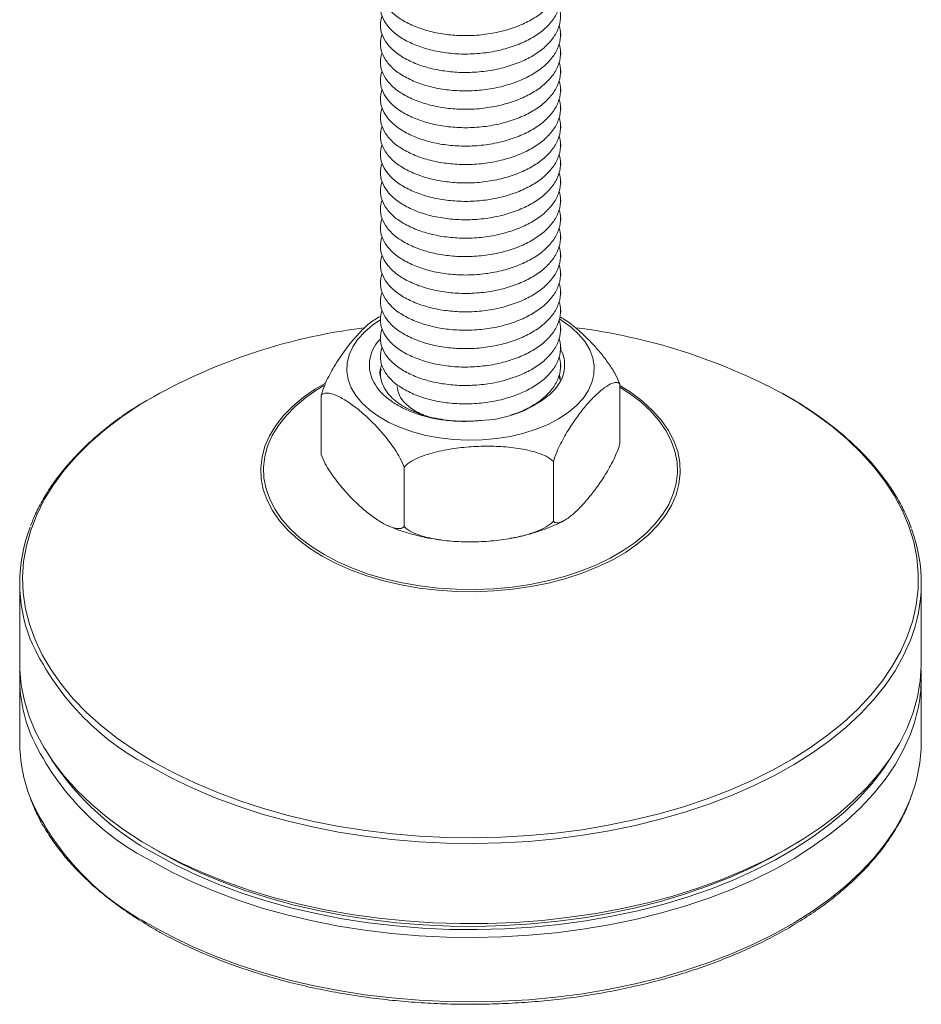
# Model space of a CAD drawing. Header units: millimetres. Extents: x 6 to 205, y 6 to 187.
# Tile 6 of 7: x 165 to 205, y 89 to 133. Entities that reach past the tile are written whole.
import ezdxf

# ---------------------------------------------------------------- set-up
doc = ezdxf.new("R2010")
doc.units = ezdxf.units.MM

msp = doc.modelspace()

# ---------------------------------------------------------------- linework, layer by layer
at = {"color": 7, "linetype": 'Continuous', "lineweight": 15}
for p, q in [((181.431, 132.767), (181.431, 132.686)), ((189.431, 132.277), (189.431, 132.359)), ((181.431, 131.951), (181.431, 131.869)), ((189.431, 131.461), (189.431, 131.542)), ((181.431, 131.134), (181.431, 131.053)), ((189.431, 130.644), (189.431, 130.726)), ((181.431, 130.318), (181.431, 130.236)), ((189.431, 129.828), (189.431, 129.909)), ((181.431, 129.501), (181.431, 129.419)), ((189.431, 129.011), (189.431, 129.093)), ((181.431, 128.685), (181.431, 128.603)), ((189.431, 128.195), (189.431, 128.276)), ((181.431, 127.868), (181.431, 127.786)), ((189.431, 127.378), (189.431, 127.46)), ((181.431, 127.051), (181.431, 126.97)), ((189.431, 126.562), (189.431, 126.643)), ((181.431, 126.235), (181.431, 126.153)), ((189.431, 125.745), (189.431, 125.827)), ((181.431, 125.418), (181.431, 125.337)), ((189.431, 124.928), (189.431, 125.01)), ((181.431, 124.602), (181.431, 124.52)), ((189.431, 124.112), (189.431, 124.194)), ((181.431, 123.785), (181.431, 123.704)), ((189.431, 123.295), (189.431, 123.377)), ((181.431, 122.969), (181.431, 122.887)), ((189.431, 122.479), (189.431, 122.56)), ((181.431, 122.152), (181.431, 122.071)), ((189.431, 121.662), (189.431, 121.744)), ((181.431, 121.336), (181.431, 121.254)), ((189.431, 120.846), (189.431, 120.927)), ((181.431, 120.519), (181.431, 120.437)), ((189.431, 120.029), (189.431, 120.111)), ((181.431, 119.703), (181.431, 119.621)), ((189.431, 119.213), (189.431, 119.294)), ((181.431, 118.886), (181.431, 118.804)), ((189.431, 118.396), (189.431, 118.478)), ((181.431, 118.07), (181.431, 117.988)), ((189.431, 117.58), (189.431, 117.661)), ((189.371, 117.21), (189.397, 117.059)), ((192.057, 116.834), (192.057, 114.197)), ((192.057, 116.773), (192.41, 116.555)), ((178.805, 116.346), (178.805, 113.709)), ((182.484, 113.156), (182.484, 110.518)), ((189.11, 113.4), (189.11, 110.762)), ((184.262, 109.904), (184.579, 109.871)), ((165.431, 108.007), (165.431, 104.452)), ((205.431, 104.452), (205.431, 108.007)), ((165.431, 103.84), (165.431, 100.982)), ((205.431, 100.982), (205.431, 103.84)), ((171.286, 96.29), (171.64, 96.086)), ((199.222, 96.086), (199.575, 96.29))]:
    msp.add_line(p, q, dxfattribs=at)
at = {"color": 7, "linetype": 'Continuous', "lineweight": 15, "flags": 128}
for points in [[(189.901, 119.355), (190.241, 119.043), (190.515, 118.71), (190.721, 118.361), (190.855, 118.001), (190.915, 117.634), (190.902, 117.266), (190.814, 116.901), (190.654, 116.544), (190.423, 116.201), (190.125, 115.875), (189.763, 115.572), (189.342, 115.295), (188.869, 115.048), (188.349, 114.834), (187.79, 114.656), (187.198, 114.518), (186.583, 114.419), (185.952, 114.363), (185.315, 114.35), (184.678, 114.379), (184.052, 114.45), (183.445, 114.563), (182.864, 114.717), (182.319, 114.907), (181.815, 115.134), (181.36, 115.392), (180.96, 115.679), (180.621, 115.991), (180.346, 116.324), (180.141, 116.673), (180.007, 117.033), (179.946, 117.4), (179.96, 117.768), (180.047, 118.133), (180.207, 118.49), (180.438, 118.833), (180.737, 119.159), (181.099, 119.462), (181.431, 119.686)], [(189.392, 119.71), (189.501, 119.642), (189.901, 119.355)], [(165.431, 104.452), (165.436, 104.188), (165.501, 103.485), (165.64, 102.786), (165.853, 102.092), (166.139, 101.408), (166.496, 100.734), (166.924, 100.075), (167.421, 99.432), (167.985, 98.807), (168.613, 98.204), (169.304, 97.623), (170.055, 97.069), (170.864, 96.541), (171.726, 96.043), (172.64, 95.577), (173.601, 95.143), (174.606, 94.744), (175.652, 94.381), (176.733, 94.056), (177.848, 93.769), (178.99, 93.522), (180.156, 93.315), (181.342, 93.151), (182.543, 93.028), (183.755, 92.947), (184.973, 92.91), (186.193, 92.915), (187.41, 92.963), (188.62, 93.054), (189.817, 93.188), (190.999, 93.363), (192.16, 93.58), (193.295, 93.837), (194.402, 94.133), (195.475, 94.468), (196.51, 94.84), (197.505, 95.248), (198.454, 95.69), (199.356, 96.165), (200.205, 96.67), (200.999, 97.205), (201.736, 97.766), (202.411, 98.352), (203.024, 98.961), (203.571, 99.591), (204.051, 100.238), (204.461, 100.901), (204.801, 101.578), (205.068, 102.265), (205.263, 102.96), (205.384, 103.661), (205.43, 104.364), (205.431, 104.452)], [(199.222, 96.086), (198.788, 95.843), (197.888, 95.384), (196.941, 94.957), (195.95, 94.566), (194.919, 94.21), (193.853, 93.891), (192.754, 93.611), (191.628, 93.371), (190.478, 93.171), (189.309, 93.012), (188.125, 92.895), (186.931, 92.82), (185.731, 92.788), (184.53, 92.799), (183.333, 92.852), (182.143, 92.948), (180.966, 93.086), (179.806, 93.266), (178.667, 93.486), (177.554, 93.746), (176.471, 94.046), (175.422, 94.383), (174.411, 94.757), (173.441, 95.166), (172.517, 95.609), (171.642, 96.084), (171.64, 96.086)]]:
    msp.add_lwpolyline(points, dxfattribs=at)
at = {"color": 8, "linetype": 'Continuous', "lineweight": 15, "flags": 128}
for points in [[(178.85, 109.201), (178.286, 109.557), (177.781, 109.941), (177.336, 110.349), (176.957, 110.778), (176.646, 111.226), (176.406, 111.688), (176.238, 112.16), (176.145, 112.639), (176.126, 113.121), (176.182, 113.602), (176.313, 114.078), (176.517, 114.545), (176.793, 115.001), (177.138, 115.439), (177.55, 115.859), (178.026, 116.255), (178.561, 116.625), (178.965, 116.865)], [(178.928, 116.771), (178.651, 116.604), (178.123, 116.238), (177.654, 115.847), (177.247, 115.433), (176.906, 115), (176.634, 114.551), (176.432, 114.09), (176.304, 113.62), (176.248, 113.145), (176.267, 112.669), (176.359, 112.197), (176.524, 111.731), (176.761, 111.275), (177.068, 110.833), (177.442, 110.409), (177.881, 110.007), (178.38, 109.628), (178.936, 109.277)], [(178.936, 109.277), (179.544, 108.956), (180.2, 108.668), (180.898, 108.414), (181.632, 108.198), (182.397, 108.021), (183.186, 107.885), (183.994, 107.789), (184.813, 107.736), (185.637, 107.725), (186.459, 107.757), (187.273, 107.832), (188.072, 107.948), (188.85, 108.105), (189.601, 108.302), (190.317, 108.537), (190.995, 108.807), (191.628, 109.112), (192.21, 109.449), (192.738, 109.814), (193.208, 110.205), (193.615, 110.619), (193.955, 111.052), (194.228, 111.501), (194.429, 111.963), (194.558, 112.432), (194.613, 112.907), (194.595, 113.383), (194.503, 113.856), (194.337, 114.322), (194.1, 114.777), (193.793, 115.219), (193.419, 115.643), (192.981, 116.046), (192.481, 116.424), (192.057, 116.698)], [(171.379, 100.074), (172.262, 99.594), (173.194, 99.147), (174.171, 98.733), (175.19, 98.354), (176.247, 98.012), (177.339, 97.708), (178.46, 97.442), (179.608, 97.217), (180.777, 97.033), (181.963, 96.89), (183.163, 96.789), (184.371, 96.73), (185.582, 96.714), (186.793, 96.741), (187.999, 96.81), (189.196, 96.921), (190.379, 97.075), (191.543, 97.27), (192.684, 97.505), (193.798, 97.78), (194.882, 98.094), (195.93, 98.445), (196.939, 98.833), (197.905, 99.255), (198.825, 99.711), (199.695, 100.198), (200.512, 100.715), (201.273, 101.26), (201.975, 101.83), (202.615, 102.424), (203.191, 103.04), (203.702, 103.674), (204.144, 104.326), (204.517, 104.992), (204.819, 105.669), (205.048, 106.356), (205.205, 107.05), (205.288, 107.748), (205.297, 108.448), (205.233, 109.146), (205.094, 109.842), (204.883, 110.531), (204.599, 111.211), (204.244, 111.88), (203.819, 112.535), (203.325, 113.174), (202.765, 113.795), (202.141, 114.394), (201.454, 114.971), (200.707, 115.522), (199.904, 116.046), (199.275, 116.415)], [(192.41, 116.555), (192.575, 116.444), (193.081, 116.06), (193.525, 115.652), (193.904, 115.222), (194.215, 114.775), (194.455, 114.313), (194.623, 113.841), (194.716, 113.362), (194.735, 112.88), (194.679, 112.399), (194.548, 111.923), (194.344, 111.455), (194.068, 111), (193.723, 110.561), (193.311, 110.142), (192.835, 109.746), (192.3, 109.375), (191.71, 109.035), (191.069, 108.726), (190.382, 108.451), (189.656, 108.213), (188.896, 108.014), (188.107, 107.855), (187.298, 107.737), (186.473, 107.661), (185.64, 107.629), (184.805, 107.64), (183.975, 107.694), (183.157, 107.79), (182.357, 107.929), (181.582, 108.109), (180.838, 108.327), (180.131, 108.584), (179.466, 108.876), (178.85, 109.201)], [(170.792, 115.943), (170.751, 115.918), (169.962, 115.387), (169.23, 114.829), (168.559, 114.246), (167.95, 113.641), (167.407, 113.016), (166.93, 112.373), (166.522, 111.714), (166.185, 111.042), (165.919, 110.359), (165.726, 109.668), (165.606, 108.972), (165.559, 108.273), (165.587, 107.573), (165.689, 106.876), (165.864, 106.184), (166.111, 105.499), (166.431, 104.824), (166.821, 104.161), (167.281, 103.514), (167.808, 102.884), (168.401, 102.274), (169.057, 101.685), (169.774, 101.121), (170.549, 100.583), (171.379, 100.074)], [(204.947, 105.484), (204.944, 105.475), (204.64, 104.793), (204.265, 104.123), (203.82, 103.467), (203.306, 102.828), (202.726, 102.209), (202.081, 101.611), (201.375, 101.037), (200.609, 100.489), (199.787, 99.968), (198.911, 99.478), (197.985, 99.02), (197.013, 98.594), (195.997, 98.204), (194.943, 97.851), (193.852, 97.535), (192.731, 97.258), (191.582, 97.021), (190.41, 96.825), (189.22, 96.67), (188.016, 96.558), (186.802, 96.489), (185.583, 96.462), (184.364, 96.478), (183.148, 96.537), (181.941, 96.638), (180.747, 96.782), (179.57, 96.968), (178.415, 97.195), (177.287, 97.462), (176.188, 97.768), (175.124, 98.112), (174.098, 98.494), (173.115, 98.91), (172.177, 99.36), (171.289, 99.843)], [(204.947, 101.317), (204.944, 101.308), (204.64, 100.626), (204.265, 99.956), (203.82, 99.3), (203.306, 98.661), (202.726, 98.042), (202.081, 97.444), (201.375, 96.87), (200.609, 96.322), (199.787, 95.801), (198.911, 95.311), (197.985, 94.853), (197.013, 94.427), (195.997, 94.037), (194.943, 93.684), (193.852, 93.368), (192.731, 93.091), (191.582, 92.854), (190.41, 92.658), (189.22, 92.503), (188.016, 92.391), (186.802, 92.322), (185.583, 92.295), (184.364, 92.311), (183.148, 92.37), (181.941, 92.471), (180.747, 92.615), (179.57, 92.801), (178.415, 93.028), (177.287, 93.295), (176.188, 93.601), (175.124, 93.945), (174.098, 94.327), (173.115, 94.743), (172.177, 95.193), (171.289, 95.676)], [(171.465, 95.982), (172.352, 95.501), (173.287, 95.053), (174.269, 94.638), (175.293, 94.259), (176.356, 93.918), (177.453, 93.614), (178.581, 93.351), (179.734, 93.127), (180.909, 92.946), (182.101, 92.806), (183.306, 92.709), (184.519, 92.655), (185.735, 92.644), (186.95, 92.677), (188.159, 92.752), (189.358, 92.871), (190.542, 93.031), (191.707, 93.234), (192.848, 93.477), (193.961, 93.761), (195.041, 94.084), (196.085, 94.444), (197.089, 94.841), (198.048, 95.273), (198.959, 95.738), (199.82, 96.234), (200.625, 96.76), (201.373, 97.314), (202.06, 97.894), (202.685, 98.496), (203.244, 99.12), (203.735, 99.762), (204.02, 100.192)], [(171.289, 92.818), (172.177, 92.336), (173.115, 91.885), (174.098, 91.469), (175.124, 91.088), (176.188, 90.743), (177.287, 90.437), (178.415, 90.17), (179.57, 89.943), (180.747, 89.758), (181.941, 89.614), (183.148, 89.512), (184.364, 89.453), (185.583, 89.437), (186.802, 89.464), (188.016, 89.533), (189.22, 89.646), (190.41, 89.8), (191.582, 89.996), (192.731, 90.233), (193.852, 90.51), (194.943, 90.826), (195.997, 91.179), (197.013, 91.57), (197.985, 91.995), (198.911, 92.453), (199.787, 92.944), (200.609, 93.464), (201.375, 94.012), (202.081, 94.586), (202.726, 95.184), (203.306, 95.803), (203.82, 96.442), (204.265, 97.098), (204.64, 97.768), (204.944, 98.45), (204.97, 98.518)]]:
    msp.add_lwpolyline(points, dxfattribs=at)
at = {"color": 7, "linetype": 'Continuous', "lineweight": 15}
for centre, radius, start, end in [((183.834, 93.957), 25.564, 97.0152, 120.6745), ((186.848, 93.249), 26.288, 61.7898, 82.8831), ((185.717, 120.33), 5.11, 272.0741, 304.948), ((172.285, 108.007), 6.852, 158.7398, 201.2236), ((198.578, 108.006), 6.851, 338.398, 20.5522), ((172.318, 103.851), 6.887, 177.5399, 201.2061), ((198.531, 103.852), 6.899, 338.4394, 2.4451), ((172.389, 101.008), 6.959, 180.2101, 201.3797), ((198.501, 101.003), 6.93, 338.9843, 359.8286)]:
    msp.add_arc(centre, radius, start, end, dxfattribs=at)
at = {"color": 8, "linetype": 'Continuous', "lineweight": 15}
for centre, radius, start, end in [((176.603, 110.282), 11.714, 203.9514, 243.0203), ((176.603, 106.115), 11.714, 203.9514, 243.0203), ((177.515, 107.269), 12.806, 213.5457, 241.8104), ((176.614, 103.271), 11.731, 204.153, 243.0038)]:
    msp.add_arc(centre, radius, start, end, dxfattribs=at)
at = {"color": 7, "linetype": 'Continuous', "lineweight": 15}
for points, knots in [([(189.371, 135.174), (189.398, 135.056), (189.461, 134.778), (189.378, 134.331), (189.149, 133.861), (188.772, 133.433), (188.277, 133.062), (187.675, 132.753), (186.979, 132.51), (186.212, 132.348), (185.419, 132.277), (184.641, 132.298), (183.897, 132.406), (183.203, 132.592), (182.583, 132.857), (182.077, 133.188), (181.709, 133.563), (181.487, 133.97), (181.399, 134.378), (181.466, 134.643), (181.497, 134.77)], [0, 0, 0, 0, 0.042299, 0.09987, 0.157827, 0.215017, 0.270377, 0.325737, 0.382927, 0.440884, 0.498456, 0.554533, 0.60938, 0.666071, 0.723899, 0.781727, 0.838417, 0.893264, 0.949342, 1, 1, 1, 1]), ([(189.371, 134.358), (189.398, 134.24), (189.461, 133.961), (189.378, 133.515), (189.149, 133.045), (188.772, 132.616), (188.277, 132.246), (187.675, 131.936), (186.979, 131.693), (186.212, 131.531), (185.419, 131.461), (184.641, 131.482), (183.897, 131.589), (183.203, 131.776), (182.583, 132.041), (182.077, 132.371), (181.709, 132.747), (181.487, 133.153), (181.399, 133.561), (181.466, 133.827), (181.497, 133.953)], [0, 0, 0, 0, 0.042299, 0.09987, 0.157827, 0.215017, 0.270377, 0.325737, 0.382927, 0.440884, 0.498456, 0.554533, 0.60938, 0.666071, 0.723899, 0.781727, 0.838417, 0.893264, 0.949342, 1, 1, 1, 1]), ([(189.371, 133.541), (189.398, 133.423), (189.461, 133.145), (189.378, 132.698), (189.149, 132.228), (188.772, 131.8), (188.277, 131.429), (187.675, 131.12), (186.979, 130.877), (186.212, 130.715), (185.419, 130.644), (184.641, 130.665), (183.897, 130.773), (183.203, 130.959), (182.583, 131.224), (182.077, 131.555), (181.709, 131.93), (181.487, 132.337), (181.399, 132.745), (181.466, 133.01), (181.497, 133.136)], [0, 0, 0, 0, 0.042299, 0.09987, 0.157827, 0.215017, 0.270377, 0.325737, 0.382927, 0.440884, 0.498456, 0.554533, 0.60938, 0.666071, 0.723899, 0.781727, 0.838417, 0.893264, 0.949342, 1, 1, 1, 1]), ([(189.371, 132.725), (189.398, 132.607), (189.461, 132.328), (189.378, 131.881), (189.149, 131.412), (188.772, 130.983), (188.277, 130.613), (187.675, 130.303), (186.979, 130.06), (186.212, 129.898), (185.419, 129.828), (184.641, 129.849), (183.897, 129.956), (183.203, 130.143), (182.583, 130.408), (182.077, 130.738), (181.709, 131.114), (181.487, 131.52), (181.399, 131.928), (181.466, 132.194), (181.497, 132.32)], [0, 0, 0, 0, 0.042299, 0.09987, 0.157827, 0.215017, 0.270377, 0.325737, 0.382927, 0.440884, 0.498456, 0.554533, 0.60938, 0.666071, 0.723899, 0.781727, 0.838417, 0.893264, 0.949342, 1, 1, 1, 1]), ([(189.371, 131.908), (189.398, 131.79), (189.461, 131.512), (189.378, 131.065), (189.149, 130.595), (188.772, 130.167), (188.277, 129.796), (187.675, 129.487), (186.979, 129.243), (186.212, 129.082), (185.419, 129.011), (184.641, 129.032), (183.897, 129.14), (183.203, 129.326), (182.583, 129.591), (182.077, 129.922), (181.709, 130.297), (181.487, 130.704), (181.399, 131.112), (181.466, 131.377), (181.497, 131.503)], [0, 0, 0, 0, 0.0422986, 0.0998698, 0.1578268, 0.2150173, 0.2703771, 0.3257369, 0.3829274, 0.4408844, 0.4984556, 0.5545334, 0.6093803, 0.6660709, 0.7238987, 0.7817265, 0.8384171, 0.893264, 0.9493419, 1, 1, 1, 1]), ([(189.371, 131.092), (189.398, 130.974), (189.461, 130.695), (189.378, 130.248), (189.149, 129.779), (188.772, 129.35), (188.277, 128.98), (187.675, 128.67), (186.979, 128.427), (186.212, 128.265), (185.419, 128.195), (184.641, 128.216), (183.897, 128.323), (183.203, 128.51), (182.583, 128.775), (182.077, 129.105), (181.709, 129.481), (181.487, 129.887), (181.399, 130.295), (181.466, 130.561), (181.497, 130.687)], [0, 0, 0, 0, 0.042299, 0.09987, 0.157827, 0.215017, 0.270377, 0.325737, 0.382927, 0.440884, 0.498456, 0.554533, 0.60938, 0.666071, 0.723899, 0.781727, 0.838417, 0.893264, 0.949342, 1, 1, 1, 1]), ([(189.371, 130.275), (189.398, 130.157), (189.461, 129.879), (189.378, 129.432), (189.149, 128.962), (188.772, 128.534), (188.277, 128.163), (187.675, 127.854), (186.979, 127.61), (186.212, 127.449), (185.419, 127.378), (184.641, 127.399), (183.897, 127.506), (183.203, 127.693), (182.583, 127.958), (182.077, 128.289), (181.709, 128.664), (181.487, 129.071), (181.399, 129.478), (181.466, 129.744), (181.497, 129.87)], [0, 0, 0, 0, 0.042299, 0.09987, 0.157827, 0.215017, 0.270377, 0.325737, 0.382927, 0.440884, 0.498456, 0.554533, 0.60938, 0.666071, 0.723899, 0.781727, 0.838417, 0.893264, 0.949342, 1, 1, 1, 1]), ([(189.371, 129.459), (189.398, 129.341), (189.461, 129.062), (189.378, 128.615), (189.149, 128.146), (188.772, 127.717), (188.277, 127.347), (187.675, 127.037), (186.979, 126.794), (186.212, 126.632), (185.419, 126.562), (184.641, 126.583), (183.897, 126.69), (183.203, 126.876), (182.583, 127.142), (182.077, 127.472), (181.709, 127.847), (181.487, 128.254), (181.399, 128.662), (181.466, 128.928), (181.497, 129.054)], [0, 0, 0, 0, 0.042299, 0.09987, 0.157827, 0.215017, 0.270377, 0.325737, 0.382927, 0.440884, 0.498456, 0.554533, 0.60938, 0.666071, 0.723899, 0.781727, 0.838417, 0.893264, 0.949342, 1, 1, 1, 1]), ([(189.371, 128.642), (189.398, 128.524), (189.461, 128.246), (189.378, 127.799), (189.149, 127.329), (188.772, 126.901), (188.277, 126.53), (187.675, 126.22), (186.979, 125.977), (186.212, 125.815), (185.419, 125.745), (184.641, 125.766), (183.897, 125.873), (183.203, 126.06), (182.583, 126.325), (182.077, 126.656), (181.709, 127.031), (181.487, 127.438), (181.399, 127.845), (181.466, 128.111), (181.497, 128.237)], [0, 0, 0, 0, 0.042299, 0.09987, 0.157827, 0.215017, 0.270377, 0.325737, 0.382927, 0.440884, 0.498456, 0.554533, 0.60938, 0.666071, 0.723899, 0.781727, 0.838417, 0.893264, 0.949342, 1, 1, 1, 1]), ([(189.371, 127.825), (189.398, 127.708), (189.461, 127.429), (189.378, 126.982), (189.149, 126.513), (188.772, 126.084), (188.277, 125.714), (187.675, 125.404), (186.979, 125.161), (186.212, 124.999), (185.419, 124.928), (184.641, 124.949), (183.897, 125.057), (183.203, 125.243), (182.583, 125.509), (182.077, 125.839), (181.709, 126.214), (181.487, 126.621), (181.399, 127.029), (181.466, 127.295), (181.497, 127.421)], [0, 0, 0, 0, 0.042299, 0.09987, 0.157827, 0.215017, 0.270377, 0.325737, 0.382927, 0.440884, 0.498456, 0.554533, 0.60938, 0.666071, 0.723899, 0.781727, 0.838417, 0.893264, 0.949342, 1, 1, 1, 1]), ([(189.371, 127.009), (189.398, 126.891), (189.461, 126.612), (189.378, 126.166), (189.149, 125.696), (188.772, 125.268), (188.277, 124.897), (187.675, 124.587), (186.979, 124.344), (186.212, 124.182), (185.419, 124.112), (184.641, 124.133), (183.897, 124.24), (183.203, 124.427), (182.583, 124.692), (182.077, 125.022), (181.709, 125.398), (181.487, 125.805), (181.399, 126.212), (181.466, 126.478), (181.497, 126.604)], [0, 0, 0, 0, 0.042299, 0.09987, 0.157827, 0.215017, 0.270377, 0.325737, 0.382927, 0.440884, 0.498456, 0.554533, 0.60938, 0.666071, 0.723899, 0.781727, 0.838417, 0.893264, 0.949342, 1, 1, 1, 1]), ([(189.371, 126.192), (189.398, 126.074), (189.461, 125.796), (189.378, 125.349), (189.149, 124.88), (188.772, 124.451), (188.277, 124.081), (187.675, 123.771), (186.979, 123.528), (186.212, 123.366), (185.419, 123.295), (184.641, 123.316), (183.897, 123.424), (183.203, 123.61), (182.583, 123.875), (182.077, 124.206), (181.709, 124.581), (181.487, 124.988), (181.399, 125.396), (181.466, 125.661), (181.497, 125.788)], [0, 0, 0, 0, 0.042299, 0.09987, 0.157827, 0.215017, 0.270377, 0.325737, 0.382927, 0.440884, 0.498456, 0.554533, 0.60938, 0.666071, 0.723899, 0.781727, 0.838417, 0.893264, 0.949342, 1, 1, 1, 1]), ([(189.371, 125.376), (189.398, 125.258), (189.461, 124.979), (189.378, 124.533), (189.149, 124.063), (188.772, 123.635), (188.277, 123.264), (187.675, 122.954), (186.979, 122.711), (186.212, 122.549), (185.419, 122.479), (184.641, 122.5), (183.897, 122.607), (183.203, 122.794), (182.583, 123.059), (182.077, 123.389), (181.709, 123.765), (181.487, 124.171), (181.399, 124.579), (181.466, 124.845), (181.497, 124.971)], [0, 0, 0, 0, 0.0422986, 0.0998698, 0.1578268, 0.2150173, 0.2703771, 0.3257369, 0.3829274, 0.4408844, 0.4984556, 0.5545334, 0.6093803, 0.6660709, 0.7238987, 0.7817265, 0.8384171, 0.893264, 0.9493419, 1, 1, 1, 1]), ([(189.371, 124.559), (189.398, 124.441), (189.461, 124.163), (189.378, 123.716), (189.149, 123.246), (188.772, 122.818), (188.277, 122.447), (187.675, 122.138), (186.979, 121.895), (186.212, 121.733), (185.419, 121.662), (184.641, 121.683), (183.897, 121.791), (183.203, 121.977), (182.583, 122.242), (182.077, 122.573), (181.709, 122.948), (181.487, 123.355), (181.399, 123.763), (181.466, 124.028), (181.497, 124.155)], [0, 0, 0, 0, 0.042299, 0.09987, 0.157827, 0.215017, 0.270377, 0.325737, 0.382927, 0.440884, 0.498456, 0.554533, 0.60938, 0.666071, 0.723899, 0.781727, 0.838417, 0.893264, 0.949342, 1, 1, 1, 1]), ([(189.371, 123.743), (189.398, 123.625), (189.461, 123.346), (189.378, 122.9), (189.149, 122.43), (188.772, 122.001), (188.277, 121.631), (187.675, 121.321), (186.979, 121.078), (186.212, 120.916), (185.419, 120.846), (184.641, 120.867), (183.897, 120.974), (183.203, 121.161), (182.583, 121.426), (182.077, 121.756), (181.709, 122.132), (181.487, 122.538), (181.399, 122.946), (181.466, 123.212), (181.497, 123.338)], [0, 0, 0, 0, 0.042299, 0.09987, 0.157827, 0.215017, 0.270377, 0.325737, 0.382927, 0.440884, 0.498456, 0.554533, 0.60938, 0.666071, 0.723899, 0.781727, 0.838417, 0.893264, 0.949342, 1, 1, 1, 1]), ([(189.371, 122.926), (189.398, 122.808), (189.461, 122.53), (189.378, 122.083), (189.149, 121.613), (188.772, 121.185), (188.277, 120.814), (187.675, 120.505), (186.979, 120.262), (186.212, 120.1), (185.419, 120.029), (184.641, 120.05), (183.897, 120.158), (183.203, 120.344), (182.583, 120.609), (182.077, 120.94), (181.709, 121.315), (181.487, 121.722), (181.399, 122.13), (181.466, 122.395), (181.497, 122.521)], [0, 0, 0, 0, 0.042299, 0.09987, 0.157827, 0.215017, 0.270377, 0.325737, 0.382927, 0.440884, 0.498456, 0.554533, 0.60938, 0.666071, 0.723899, 0.781727, 0.838417, 0.893264, 0.949342, 1, 1, 1, 1]), ([(189.371, 122.11), (189.398, 121.992), (189.461, 121.713), (189.378, 121.266), (189.149, 120.797), (188.772, 120.368), (188.277, 119.998), (187.675, 119.688), (186.979, 119.445), (186.212, 119.283), (185.419, 119.213), (184.641, 119.234), (183.897, 119.341), (183.203, 119.528), (182.583, 119.793), (182.077, 120.123), (181.709, 120.499), (181.487, 120.905), (181.399, 121.313), (181.466, 121.579), (181.497, 121.705)], [0, 0, 0, 0, 0.042299, 0.09987, 0.157827, 0.215017, 0.270377, 0.325737, 0.382927, 0.440884, 0.498456, 0.554533, 0.60938, 0.666071, 0.723899, 0.781727, 0.838417, 0.893264, 0.949342, 1, 1, 1, 1]), ([(189.371, 121.293), (189.398, 121.175), (189.461, 120.897), (189.378, 120.45), (189.149, 119.98), (188.772, 119.552), (188.277, 119.181), (187.675, 118.872), (186.979, 118.628), (186.212, 118.467), (185.419, 118.396), (184.641, 118.417), (183.897, 118.524), (183.203, 118.711), (182.583, 118.976), (182.077, 119.307), (181.709, 119.682), (181.487, 120.089), (181.399, 120.497), (181.466, 120.762), (181.497, 120.888)], [0, 0, 0, 0, 0.042299, 0.09987, 0.157827, 0.215017, 0.270377, 0.325737, 0.382927, 0.440884, 0.498456, 0.554533, 0.60938, 0.666071, 0.723899, 0.781727, 0.838417, 0.893264, 0.949342, 1, 1, 1, 1]), ([(189.371, 120.477), (189.398, 120.359), (189.461, 120.08), (189.378, 119.633), (189.149, 119.164), (188.772, 118.735), (188.277, 118.365), (187.675, 118.055), (186.979, 117.812), (186.212, 117.65), (185.419, 117.58), (184.641, 117.601), (183.897, 117.708), (183.203, 117.894), (182.583, 118.16), (182.077, 118.49), (181.709, 118.865), (181.487, 119.272), (181.399, 119.68), (181.466, 119.946), (181.497, 120.072)], [0, 0, 0, 0, 0.042299, 0.09987, 0.157827, 0.215017, 0.270377, 0.325737, 0.382927, 0.440884, 0.498456, 0.554533, 0.60938, 0.666071, 0.723899, 0.781727, 0.838417, 0.893264, 0.949342, 1, 1, 1, 1]), ([(178.805, 116.346), (178.855, 116.5), (178.952, 116.795), (179.14, 117.178), (179.414, 117.679), (179.797, 118.262), (180.295, 118.9), (180.727, 119.347), (181.072, 119.637), (181.235, 119.729), (181.31, 119.772)], [0, 0, 0, 0, 0.0817037, 0.1574026, 0.2347611, 0.4153156, 0.6001315, 0.8044705, 0.9090405, 1, 1, 1, 1]), ([(181.458, 119.845), (181.419, 119.829), (181.367, 119.807), (181.321, 119.78), (181.309, 119.774)], [0, 0, 0, 0, 0.758615, 1, 1, 1, 1]), ([(189.371, 119.66), (189.398, 119.542), (189.461, 119.264), (189.378, 118.817), (189.149, 118.347), (188.772, 117.919), (188.277, 117.548), (187.675, 117.239), (186.979, 116.995), (186.212, 116.833), (185.419, 116.763), (184.641, 116.784), (183.897, 116.891), (183.203, 117.078), (182.583, 117.343), (182.077, 117.674), (181.709, 118.049), (181.487, 118.456), (181.399, 118.863), (181.466, 119.129), (181.497, 119.255)], [0, 0, 0, 0, 0.042299, 0.09987, 0.157827, 0.215017, 0.270377, 0.325737, 0.382927, 0.440884, 0.498456, 0.554533, 0.60938, 0.666071, 0.723899, 0.781727, 0.838417, 0.893264, 0.949342, 1, 1, 1, 1]), ([(189.395, 119.815), (189.468, 119.776), (189.737, 119.633), (190.239, 119.221), (190.778, 118.706), (191.225, 118.197), (191.557, 117.76), (191.855, 117.314), (191.997, 116.975), (192.057, 116.834)], [0, 0, 0, 0, 0.079582, 0.296253, 0.535811, 0.659117, 0.782272, 0.909593, 1, 1, 1, 1]), ([(185.902, 115.224), (185.679, 115.206), (185.231, 115.17), (184.55, 115.199), (183.886, 115.287), (183.25, 115.44), (182.665, 115.653), (182.137, 115.921), (181.689, 116.239), (181.332, 116.6), (181.085, 116.993), (180.947, 117.409), (180.929, 117.838), (181.041, 118.266), (181.204, 118.596), (181.363, 118.768), (181.404, 118.813)], [0, 0, 0, 0, 0.071274, 0.142569, 0.214396, 0.286223, 0.359269, 0.432331, 0.507658, 0.582985, 0.659202, 0.735433, 0.81423, 0.893027, 0.972415, 1, 1, 1, 1]), ([(189.371, 118.844), (189.398, 118.726), (189.461, 118.447), (189.378, 118), (189.149, 117.531), (188.772, 117.102), (188.277, 116.732), (187.675, 116.422), (186.979, 116.179), (186.212, 116.017), (185.419, 115.947), (184.641, 115.968), (183.897, 116.075), (183.203, 116.261), (182.583, 116.527), (182.077, 116.857), (181.709, 117.232), (181.487, 117.639), (181.399, 118.047), (181.466, 118.313), (181.497, 118.439)], [0, 0, 0, 0, 0.042299, 0.09987, 0.157827, 0.215017, 0.270377, 0.325737, 0.382927, 0.440884, 0.498456, 0.554533, 0.60938, 0.666071, 0.723899, 0.781727, 0.838417, 0.893264, 0.949342, 1, 1, 1, 1]), ([(189.371, 118.027), (189.398, 117.909), (189.461, 117.631), (189.378, 117.184), (189.148, 116.714), (188.772, 116.285), (188.275, 115.917), (187.75, 115.635), (187.364, 115.51), (187.208, 115.46)], [0, 0, 0, 0, 0.116347, 0.274702, 0.434119, 0.591427, 0.7437, 0.895973, 1, 1, 1, 1]), ([(185.902, 115.224), (185.714, 115.21), (185.336, 115.181), (184.608, 115.2), (183.751, 115.321), (182.854, 115.612), (182.136, 116.023), (181.635, 116.528), (181.423, 117.086), (181.385, 117.48), (181.488, 117.664), (181.489, 117.665)], [0, 0, 0, 0, 0.076345, 0.152937, 0.294686, 0.434732, 0.575897, 0.717062, 0.857108, 0.998857, 1, 1, 1, 1]), ([(181.468, 117.045), (181.45, 117.111), (181.41, 117.264), (181.452, 117.416), (181.476, 117.503)], [0, 0, 0, 0, 0.431911, 1, 1, 1, 1]), ([(189.374, 117.226), (189.39, 117.192), (189.425, 117.12), (189.412, 117.046), (189.405, 117.007)], [0, 0, 0, 0, 0.47276, 1, 1, 1, 1]), ([(183.349, 115.481), (183.271, 115.51), (182.957, 115.624), (182.575, 115.921), (182.24, 116.322), (182.198, 116.603), (182.178, 116.733)], [0, 0, 0, 0, 0.10651, 0.426111, 0.734769, 1, 1, 1, 1]), ([(192.057, 116.834), (192.017, 116.888), (191.967, 116.907), (191.857, 116.916), (191.798, 116.904), (191.618, 116.841), (191.49, 116.763), (191.235, 116.573), (191.106, 116.46), (190.846, 116.207), (190.715, 116.066), (190.451, 115.759), (190.32, 115.595), (190.061, 115.243), (189.932, 115.055), (189.741, 114.752), (189.678, 114.648), (189.553, 114.428), (189.49, 114.313), (189.369, 114.073), (189.31, 113.949), (189.2, 113.683), (189.149, 113.546), (189.11, 113.4)], [0, 0, 0, 0, 0.0625, 0.0625, 0.125, 0.125, 0.25, 0.25, 0.375, 0.375, 0.5, 0.5, 0.625, 0.625, 0.75, 0.75, 0.8125, 0.8125, 0.875, 0.875, 0.9375, 0.9375, 1, 1, 1, 1]), ([(182.484, 113.156), (182.434, 113.298), (182.372, 113.431), (182.234, 113.687), (182.161, 113.807), (181.936, 114.149), (181.777, 114.358), (181.457, 114.743), (181.296, 114.92), (180.972, 115.251), (180.808, 115.405), (180.479, 115.69), (180.316, 115.82), (179.992, 116.051), (179.831, 116.153), (179.593, 116.279), (179.514, 116.316), (179.358, 116.379), (179.279, 116.405), (179.128, 116.437), (179.055, 116.445), (178.917, 116.427), (178.854, 116.404), (178.805, 116.346)], [0, 0, 0, 0, 0.0625, 0.0625, 0.125, 0.125, 0.25, 0.25, 0.375, 0.375, 0.5, 0.5, 0.625, 0.625, 0.75, 0.75, 0.8125, 0.8125, 0.875, 0.875, 0.9375, 0.9375, 1, 1, 1, 1]), ([(204.979, 110.467), (204.971, 110.492), (204.891, 110.739), (204.678, 111.198), (204.336, 111.841), (203.924, 112.471), (203.453, 113.086), (202.92, 113.684), (202.329, 114.263), (201.682, 114.821), (200.981, 115.357), (200.224, 115.865), (199.665, 116.213), (199.346, 116.383), (199.311, 116.402)], [0, 0, 0, 0, 0.011188, 0.108217, 0.20543, 0.302833, 0.400409, 0.498134, 0.595974, 0.6939, 0.791883, 0.889899, 0.987931, 1, 1, 1, 1]), ([(170.752, 115.925), (170.674, 115.878), (170.33, 115.669), (169.769, 115.272), (169.072, 114.734), (168.433, 114.171), (167.85, 113.588), (167.326, 112.985), (166.862, 112.365), (166.463, 111.73), (166.142, 111.124), (165.985, 110.727), (165.915, 110.549)], [0, 0, 0, 0, 0.031955, 0.14207, 0.252187, 0.362288, 0.472351, 0.582349, 0.692247, 0.802008, 0.911595, 1, 1, 1, 1]), ([(189.11, 113.4), (189.021, 113.496), (188.908, 113.57), (188.66, 113.698), (188.528, 113.749), (188.123, 113.881), (187.836, 113.942), (187.261, 114.029), (186.971, 114.055), (186.387, 114.084), (186.092, 114.085), (185.499, 114.063), (185.205, 114.04), (184.622, 113.969), (184.333, 113.921), (183.904, 113.824), (183.762, 113.788), (183.48, 113.705), (183.339, 113.657), (183.067, 113.549), (182.934, 113.488), (182.686, 113.341), (182.572, 113.259), (182.484, 113.156)], [0, 0, 0, 0, 0.0625, 0.0625, 0.125, 0.125, 0.25, 0.25, 0.375, 0.375, 0.5, 0.5, 0.625, 0.625, 0.75, 0.75, 0.8125, 0.8125, 0.875, 0.875, 0.9375, 0.9375, 1, 1, 1, 1]), ([(192.057, 114.197), (192.017, 114.051), (191.967, 113.914), (191.857, 113.65), (191.798, 113.525), (191.618, 113.168), (191.49, 112.948), (191.235, 112.542), (191.106, 112.354), (190.846, 112.001), (190.715, 111.837), (190.451, 111.529), (190.32, 111.389), (190.061, 111.136), (189.932, 111.024), (189.741, 110.882), (189.678, 110.839), (189.553, 110.766), (189.49, 110.735), (189.369, 110.693), (189.31, 110.681), (189.2, 110.689), (189.149, 110.708), (189.11, 110.762)], [0, 0, 0, 0, 0.0625, 0.0625, 0.125, 0.125, 0.25, 0.25, 0.375, 0.375, 0.5, 0.5, 0.625, 0.625, 0.75, 0.75, 0.8125, 0.8125, 0.875, 0.875, 0.9375, 0.9375, 1, 1, 1, 1]), ([(182.484, 110.518), (182.434, 110.461), (182.372, 110.438), (182.234, 110.42), (182.161, 110.427), (181.936, 110.475), (181.777, 110.543), (181.457, 110.711), (181.296, 110.814), (180.972, 111.045), (180.808, 111.175), (180.479, 111.461), (180.316, 111.614), (179.992, 111.945), (179.831, 112.121), (179.593, 112.409), (179.514, 112.508), (179.358, 112.717), (179.279, 112.827), (179.128, 113.057), (179.055, 113.177), (178.917, 113.433), (178.854, 113.566), (178.805, 113.709)], [0, 0, 0, 0, 0.0625, 0.0625, 0.125, 0.125, 0.25, 0.25, 0.375, 0.375, 0.5, 0.5, 0.625, 0.625, 0.75, 0.75, 0.8125, 0.8125, 0.875, 0.875, 0.9375, 0.9375, 1, 1, 1, 1]), ([(181.818, 110.536), (181.867, 110.514), (182.094, 110.411), (182.528, 110.265), (183.109, 110.102), (183.639, 109.989), (183.975, 109.942), (184.112, 109.923)], [0, 0, 0, 0, 0.069639, 0.326076, 0.581837, 0.829692, 1, 1, 1, 1]), ([(189.11, 110.762), (189.021, 110.659), (188.908, 110.577), (188.66, 110.431), (188.528, 110.37), (188.123, 110.208), (187.836, 110.127), (187.261, 109.997), (186.971, 109.949), (186.387, 109.878), (186.092, 109.855), (185.499, 109.833), (185.205, 109.834), (184.622, 109.863), (184.333, 109.889), (183.904, 109.954), (183.762, 109.98), (183.48, 110.043), (183.339, 110.08), (183.067, 110.168), (182.934, 110.22), (182.686, 110.348), (182.572, 110.422), (182.484, 110.518)], [0, 0, 0, 0, 0.0625, 0.0625, 0.125, 0.125, 0.25, 0.25, 0.375, 0.375, 0.5, 0.5, 0.625, 0.625, 0.75, 0.75, 0.8125, 0.8125, 0.875, 0.875, 0.9375, 0.9375, 1, 1, 1, 1]), ([(187.208, 109.996), (187.289, 110.01), (187.547, 110.055), (187.979, 110.162), (188.505, 110.319), (189.021, 110.517), (189.372, 110.669), (189.541, 110.763), (189.552, 110.769)], [0, 0, 0, 0, 0.095937, 0.308129, 0.528452, 0.754257, 0.983429, 1, 1, 1, 1]), ([(165.928, 98.414), (165.973, 98.293), (166.101, 97.953), (166.382, 97.403), (166.765, 96.768), (167.213, 96.147), (167.722, 95.542), (168.29, 94.955), (168.915, 94.388), (169.595, 93.843), (170.329, 93.323), (170.921, 92.948), (171.267, 92.747), (171.34, 92.704)], [0, 0, 0, 0, 0.05567, 0.156928, 0.258383, 0.360029, 0.46184, 0.563786, 0.665833, 0.767951, 0.870113, 0.972298, 1, 1, 1, 1]), ([(171.34, 92.704), (171.486, 92.621), (171.907, 92.383), (172.639, 92.009), (173.548, 91.595), (174.496, 91.212), (175.481, 90.862), (176.499, 90.546), (177.547, 90.264), (178.62, 90.018), (179.716, 89.808), (180.831, 89.635), (181.961, 89.5), (183.103, 89.403), (184.252, 89.345), (185.405, 89.324), (186.558, 89.343), (187.707, 89.4), (188.849, 89.495), (189.98, 89.628), (191.095, 89.799), (192.192, 90.007), (193.267, 90.252), (194.315, 90.532), (195.334, 90.847), (196.321, 91.196), (197.271, 91.577), (198.183, 91.99), (199.052, 92.433), (199.876, 92.905), (200.652, 93.404), (201.378, 93.928), (202.051, 94.477), (202.668, 95.049), (203.228, 95.64), (203.728, 96.25), (204.167, 96.876), (204.54, 97.516), (204.802, 98.046), (204.916, 98.364), (204.951, 98.461)], [0, 0, 0, 0, 0.014262, 0.041336, 0.068409, 0.095477, 0.122541, 0.1496, 0.176655, 0.203705, 0.230752, 0.257796, 0.284836, 0.311875, 0.338912, 0.365949, 0.392986, 0.420022, 0.44706, 0.4741, 0.501142, 0.528186, 0.555235, 0.582287, 0.609345, 0.636407, 0.663476, 0.69055, 0.71763, 0.744715, 0.771804, 0.798896, 0.825986, 0.85307, 0.880143, 0.907196, 0.934221, 0.961209, 0.98815, 1, 1, 1, 1])]:
    msp.add_open_spline(points, degree=3, knots=knots, dxfattribs=at)
at = {"color": 142, "linetype": 'Continuous', "lineweight": 0, "true_color": 0x0080c0}
msp.add_open_spline([(189.423, 118.36), (189.441, 118.332), (189.543, 118.172), (189.611, 117.862), (189.611, 117.446), (189.483, 117.039), (189.237, 116.656), (188.944, 116.357), (188.721, 116.197), (188.644, 116.142)], degree=3, knots=[0, 0, 0, 0, 0.038222, 0.216596, 0.39183, 0.567064, 0.738644, 0.910176, 1, 1, 1, 1], dxfattribs=at)

doc.saveas('drawing.dxf')
